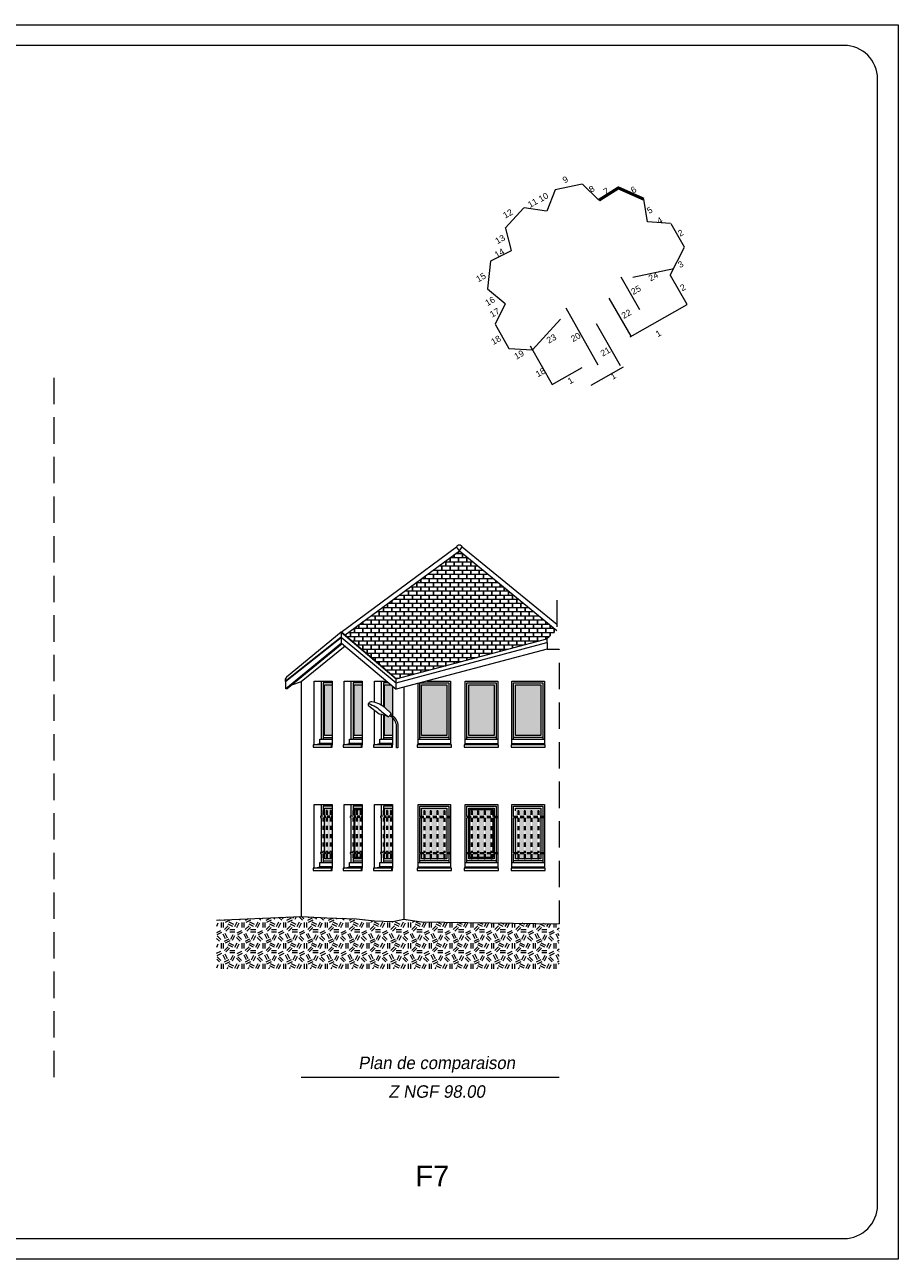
# Model space of a CAD drawing. Extents: x 1304067 to 1304684, y 94 to 123.
# Tile 16 of 57: x 1304223 to 1304244, y 94 to 123. Entities that reach past the tile are written whole.
import ezdxf
from ezdxf.enums import TextEntityAlignment as Align

# ---------------------------------------------------------------- set-up
doc = ezdxf.new("R2010")
doc.units = 0
doc.header["$LTSCALE"] = 0.1
doc.linetypes.add('CACHE', pattern=[9.525, 6.35, -3.175])
doc.linetypes.add('Grille', pattern=[0.4, 0.2, -0.2])
doc.layers.get('0').update_dxf_attribs({"lineweight": 9})
for name, color, linetype, lineweight in [('0_Cadre', 7, 'Continuous', 9), ('_Alti', 115, 'Continuous', 9), ('_Fenêtres', 39, 'Continuous', 9), ('_Fenêtres_Habillage', 7, 'Continuous', 9), ('_TN', 37, 'Continuous', 9), ('_Toiture', 250, 'Continuous', 9), ('_Vue Façade', 240, 'Continuous', 9), ('Bâti_Ligne', 7, 'Continuous', 9), ('Garde-corps', 251, 'Grille', 9), ('Habillage façade', 251, 'Continuous', 9), ('Mur façade', 7, 'Continuous', 9)]:
    doc.layers.add(name, color=color, linetype=linetype, lineweight=lineweight)
doc.layers.add('_Toiture_Habillage', color=7, linetype='Continuous', lineweight=9, true_color=0xa84e24)
doc.styles.add('ARIAL', font='arial.ttf')
doc.styles.add('ECRITURE2', font='BKANT.TTF', dxfattribs={"width": 1.001, "oblique": 18})
doc.styles.get("Standard").update_dxf_attribs({"font": 'arial.ttf'})

# ---------------------------------------------------------------- blocks, each defined once
blk = doc.blocks.new('croquis')
at = {"flags": 128}
for points in [[(0.34, 12.73), (-3.99, 11.82)], [(2.96, 10.16), (0.37, 12.73)], [(6.12, 12.11), (3.01, 10.14)], [(10.18, 10.3), (6.13, 12.11)], [(-4, 11.81), (-5.36, 8.37)], [(10.78, 6.67), (10.2, 10.29)], [(-9.01, 8.93), (-12, 5.63)], [(-5.39, 8.37), (-9, 8.94)], [(14.49, 6.41), (10.77, 6.65)], [(14.5, 6.41), (16.64, 2.65)], [(-11.99, 5.62), (-11.07, 2.05)], [(-11.09, 2.03), (-14.36, 0.35)], [(14.44, -1.9), (16.73, 2.6)], [(-14.36, 0.34), (-14.84, -4.09)], [(14.44, -1.9), (17.08, -6.55)], [(-14.84, -4.1), (-12, -6.44)], [(-12, -6.46), (-13.65, -9.76)], [(8.01, -11.79), (17.13, -6.59)], [(-13.65, -9.77), (-11.44, -13.63)], [(-11.43, -13.63), (-7.63, -13.85)], [(-8.04, -13.2), (-4.47, -19.42)], [(-4.47, -19.42), (0.29, -16.7)], [(1.77, -19.53), (6.94, -16.57)]]:
    blk.add_lwpolyline(points, dxfattribs=at)
at = {"layer": 'Bâti_Ligne', "flags": 128}
for points in [[(8.46, -2.23), (14.98, -0.82)], [(8.17, -11.69), (4.66, -5.55)], [(-3.17, -8.93), (-7.63, -13.85)], [(6.47, -16.45), (2.6, -9.68)]]:
    blk.add_lwpolyline(points, dxfattribs=at)
at = {"layer": 'Bâti_Ligne', "extrusion": (-0.873692, -0.48648, 0), "elevation": 5.45, "flags": 128}
blk.add_lwpolyline([(5.09, 0), (15.56, 0)], dxfattribs=at)
at = {"layer": 'Mur façade'}
blk.add_line((9.54, -7.45), (6.54, -2.2), dxfattribs=at)
at = {"style": 'ARIAL'}
for s, p in [('9', (-2.39, 13.45)), ('8', (1.85, 11.93)), ('7', (4.14, 11.57)), ('6', (8.55, 11.81)), ('11', (-7.62, 9.7)), ('10', (-5.9, 10.62)), ('12', (-11.59, 7.98)), ('5', (11.13, 8.54)), ('4', (12.75, 6.88)), ('13', (-12.84, 3.87)), ('2', (16.09, 4.89)), ('14', (-12.95, 1.67)), ('3', (16.09, -0.15)), ('15', (-15.91, -2.24)), ('24', (11.71, -2.1)), ('25', (8.94, -4.26)), ('2', (16.45, -3.86)), ('16', (-14.45, -6.06)), ('17', (-13.7, -7.9)), ('22', (7.4, -8.1)), ('18', (-13.5, -12.29)), ('23', (-4.62, -12.07)), ('20', (-0.73, -11.82)), ('1', (12.52, -11.23)), ('21', (4.03, -14.15)), ('19', (-9.8, -14.64)), ('18', (-6.36, -17.47)), ('1', (5.29, -18.06)), ('1', (-1.56, -18.78))]:
    blk.add_text(s, height=1, rotation=29.7013, dxfattribs=at).set_placement(p, align=Align.MIDDLE_CENTER)

msp = doc.modelspace()

# ---------------------------------------------------------------- hatches: boundary and pattern name
at = {"layer": '_Fenêtres_Habillage'}
h = msp.add_hatch(color=155, dxfattribs=at)
h.dxf.hatch_style = 1
h.set_gradient(color1=(76, 114, 153), name='CYLINDER')
h.paths.add_polyline_path([(1304229.775, 107.442), (1304229.963, 107.442), (1304229.963, 106.221), (1304229.775, 106.221)])
h = msp.add_hatch(color=155, dxfattribs=at)
h.dxf.hatch_style = 1
h.set_gradient(color1=(76, 114, 153), name='CYLINDER')
h.paths.add_polyline_path([(1304230.492, 107.442), (1304230.681, 107.442), (1304230.681, 106.221), (1304230.492, 106.221)])
h = msp.add_hatch(color=155, dxfattribs=at)
h.dxf.hatch_style = 1
h.set_gradient(color1=(76, 114, 153), name='CYLINDER')
edge = h.paths.add_edge_path()
edge.add_arc((1304231.167, 106.398), 0.352, 46.0919, 58.7175)
edge.add_arc((1304231.302, 106.721), 0.0521, 283.6163, 334.6874, ccw=False)
edge.add_arc((1304230.887, 105.62), 1.135, 67.8416, 72.795)
edge.add_line((1304231.222, 106.704), (1304231.222, 106.221))
edge.add_line((1304231.222, 106.221), (1304231.411, 106.221))
edge.add_line((1304231.411, 106.221), (1304231.411, 106.652))
edge = h.paths.add_edge_path()
edge.add_line((1304231.411, 107.407), (1304231.369, 107.442))
edge.add_line((1304231.369, 107.442), (1304231.222, 107.442))
edge.add_line((1304231.222, 107.442), (1304231.222, 106.899))
edge.add_arc((1304230.857, 106.487), 0.551, 44.7709, 48.4386, ccw=False)
edge.add_line((1304231.248, 106.875), (1304231.376, 106.757))
edge.add_arc((1304231.346, 106.754), 0.0308, -45.5028, 6.3556, ccw=False)
edge.add_arc((1304231.177, 106.412), 0.372, 51.0825, 59.263, ccw=False)
edge.add_line((1304231.411, 106.701), (1304231.411, 107.407))
h = msp.add_hatch(color=155, dxfattribs=at)
h.dxf.hatch_style = 1
h.set_gradient(color1=(76, 114, 153), name='CYLINDER')
h.paths.add_polyline_path([(1304232.722, 107.442), (1304232.112, 107.442), (1304232.112, 106.221), (1304232.722, 106.221)])
h = msp.add_hatch(color=155, dxfattribs=at)
h.dxf.hatch_style = 1
h.set_gradient(color1=(76, 114, 153), name='CYLINDER')
h.paths.add_polyline_path([(1304233.856, 107.442), (1304233.245, 107.442), (1304233.245, 106.221), (1304233.856, 106.221)])
h = msp.add_hatch(color=155, dxfattribs=at)
h.dxf.hatch_style = 1
h.set_gradient(color1=(76, 114, 153), name='CYLINDER')
h.paths.add_polyline_path([(1304234.978, 107.442), (1304234.368, 107.442), (1304234.368, 106.221), (1304234.978, 106.221)])
h = msp.add_hatch(color=155, dxfattribs=at)
h.dxf.hatch_style = 1
h.set_gradient(color1=(76, 114, 153), name='CYLINDER')
h.paths.add_polyline_path([(1304229.917, 104.248), (1304229.846, 104.248), (1304229.846, 103.407), (1304229.917, 103.407)])
h.paths.add_polyline_path([(1304229.963, 104.277), (1304229.963, 104.473), (1304229.775, 104.473), (1304229.775, 104.277), (1304229.821, 104.277), (1304229.821, 104.414), (1304229.846, 104.414), (1304229.846, 104.277), (1304229.917, 104.277), (1304229.917, 104.414), (1304229.942, 104.414), (1304229.942, 104.277)])
h.paths.add_polyline_path([(1304229.775, 104.248), (1304229.775, 103.407), (1304229.821, 103.407), (1304229.821, 104.248)])
h.paths.add_polyline_path([(1304229.963, 103.407), (1304229.963, 104.248), (1304229.942, 104.248), (1304229.942, 103.407)])
h.paths.add_polyline_path([(1304229.846, 103.253), (1304229.917, 103.253), (1304229.917, 103.379), (1304229.846, 103.379)])
h.paths.add_polyline_path([(1304229.942, 103.253), (1304229.963, 103.253), (1304229.963, 103.379), (1304229.942, 103.379)])
h.paths.add_polyline_path([(1304229.775, 103.379), (1304229.775, 103.253), (1304229.821, 103.253), (1304229.821, 103.379)])
h = msp.add_hatch(color=155, dxfattribs=at)
h.dxf.hatch_style = 1
h.set_gradient(color1=(76, 114, 153), name='CYLINDER')
h.paths.add_polyline_path([(1304230.634, 104.248), (1304230.564, 104.248), (1304230.564, 103.407), (1304230.634, 103.407)])
h.paths.add_polyline_path([(1304230.681, 104.277), (1304230.681, 104.443), (1304230.511, 104.443), (1304230.511, 104.277), (1304230.538, 104.277), (1304230.538, 104.414), (1304230.564, 104.414), (1304230.564, 104.277), (1304230.634, 104.277), (1304230.634, 104.414), (1304230.66, 104.414), (1304230.66, 104.277)])
h.paths.add_polyline_path([(1304230.511, 104.248), (1304230.511, 103.407), (1304230.538, 103.407), (1304230.538, 104.248)])
h.paths.add_polyline_path([(1304230.681, 103.407), (1304230.681, 104.248), (1304230.66, 104.248), (1304230.66, 103.407)])
h.paths.add_polyline_path([(1304230.564, 103.283), (1304230.634, 103.283), (1304230.634, 103.379), (1304230.564, 103.379)])
h.paths.add_polyline_path([(1304230.66, 103.283), (1304230.681, 103.283), (1304230.681, 103.379), (1304230.66, 103.379)])
h.paths.add_polyline_path([(1304230.511, 103.379), (1304230.511, 103.283), (1304230.538, 103.283), (1304230.538, 103.379)])
h = msp.add_hatch(color=155, dxfattribs=at)
h.dxf.hatch_style = 1
h.set_gradient(color1=(76, 114, 153), name='CYLINDER')
h.paths.add_polyline_path([(1304231.364, 104.248), (1304231.294, 104.248), (1304231.294, 103.407), (1304231.364, 103.407)])
h.paths.add_polyline_path([(1304231.411, 104.277), (1304231.411, 104.473), (1304231.222, 104.473), (1304231.222, 104.277), (1304231.268, 104.277), (1304231.268, 104.414), (1304231.294, 104.414), (1304231.294, 104.277), (1304231.364, 104.277), (1304231.364, 104.414), (1304231.39, 104.414), (1304231.39, 104.277)])
h.paths.add_polyline_path([(1304231.222, 104.248), (1304231.222, 103.407), (1304231.268, 103.407), (1304231.268, 104.248)])
h.paths.add_polyline_path([(1304231.411, 103.407), (1304231.411, 104.248), (1304231.39, 104.248), (1304231.39, 103.407)])
h.paths.add_polyline_path([(1304231.294, 103.253), (1304231.364, 103.253), (1304231.364, 103.379), (1304231.294, 103.379)])
h.paths.add_polyline_path([(1304231.39, 103.253), (1304231.411, 103.253), (1304231.411, 103.379), (1304231.39, 103.379)])
h.paths.add_polyline_path([(1304231.222, 103.379), (1304231.222, 103.253), (1304231.268, 103.253), (1304231.268, 103.379)])
h = msp.add_hatch(color=155, dxfattribs=at)
h.dxf.hatch_style = 1
h.set_gradient(color1=(76, 114, 153), name='CYLINDER')
h.paths.add_polyline_path([(1304232.32, 104.243), (1304232.19, 104.243), (1304232.19, 103.399), (1304232.32, 103.399)])
h.paths.add_polyline_path([(1304232.48, 104.243), (1304232.346, 104.243), (1304232.346, 103.399), (1304232.48, 103.399)])
h.paths.add_polyline_path([(1304232.645, 104.243), (1304232.506, 104.243), (1304232.506, 103.399), (1304232.645, 103.399)])
h.paths.add_polyline_path([(1304232.722, 104.243), (1304232.671, 104.243), (1304232.671, 103.399), (1304232.722, 103.399)])
h.paths.add_polyline_path([(1304232.722, 104.473), (1304232.112, 104.473), (1304232.112, 104.272), (1304232.165, 104.272), (1304232.165, 104.409), (1304232.19, 104.409), (1304232.19, 104.272), (1304232.32, 104.272), (1304232.32, 104.409), (1304232.346, 104.409), (1304232.346, 104.272), (1304232.48, 104.272), (1304232.48, 104.409), (1304232.506, 104.409), (1304232.506, 104.272), (1304232.645, 104.272), (1304232.645, 104.409), (1304232.671, 104.409), (1304232.671, 104.272), (1304232.722, 104.272)])
h.paths.add_polyline_path([(1304232.112, 104.243), (1304232.112, 103.399), (1304232.165, 103.399), (1304232.165, 104.243)])
h.paths.add_polyline_path([(1304232.506, 103.253), (1304232.645, 103.253), (1304232.645, 103.37), (1304232.506, 103.37)])
h.paths.add_polyline_path([(1304232.112, 103.253), (1304232.165, 103.253), (1304232.165, 103.37), (1304232.112, 103.37)])
h.paths.add_polyline_path([(1304232.19, 103.253), (1304232.32, 103.253), (1304232.32, 103.37), (1304232.19, 103.37)])
h.paths.add_polyline_path([(1304232.671, 103.253), (1304232.722, 103.253), (1304232.722, 103.37), (1304232.671, 103.37)])
h.paths.add_polyline_path([(1304232.346, 103.253), (1304232.48, 103.253), (1304232.48, 103.37), (1304232.346, 103.37)])
h = msp.add_hatch(color=155, dxfattribs=at)
h.dxf.hatch_style = 1
h.set_gradient(color1=(76, 114, 153), name='CYLINDER')
h.paths.add_polyline_path([(1304233.455, 104.243), (1304233.325, 104.243), (1304233.325, 103.399), (1304233.455, 103.399)])
h.paths.add_polyline_path([(1304233.615, 104.243), (1304233.48, 104.243), (1304233.48, 103.399), (1304233.615, 103.399)])
h.paths.add_polyline_path([(1304233.78, 104.243), (1304233.64, 104.243), (1304233.64, 103.399), (1304233.78, 103.399)])
h.paths.add_polyline_path([(1304233.275, 104.443), (1304233.275, 104.272), (1304233.3, 104.272), (1304233.3, 104.409), (1304233.325, 104.409), (1304233.325, 104.272), (1304233.455, 104.272), (1304233.455, 104.409), (1304233.48, 104.409), (1304233.48, 104.272), (1304233.615, 104.272), (1304233.615, 104.409), (1304233.64, 104.409), (1304233.64, 104.272), (1304233.78, 104.272), (1304233.78, 104.409), (1304233.806, 104.409), (1304233.806, 104.272), (1304233.826, 104.272), (1304233.826, 104.443)])
h.paths.add_polyline_path([(1304233.275, 104.243), (1304233.275, 103.399), (1304233.3, 103.399), (1304233.3, 104.243)])
h.paths.add_polyline_path([(1304233.826, 103.399), (1304233.826, 104.243), (1304233.806, 104.243), (1304233.806, 103.399)])
h.paths.add_polyline_path([(1304233.48, 103.283), (1304233.615, 103.283), (1304233.615, 103.37), (1304233.48, 103.37)])
h.paths.add_polyline_path([(1304233.826, 103.283), (1304233.826, 103.37), (1304233.806, 103.37), (1304233.806, 103.283)])
h.paths.add_polyline_path([(1304233.275, 103.283), (1304233.3, 103.283), (1304233.3, 103.37), (1304233.275, 103.37)])
h.paths.add_polyline_path([(1304233.64, 103.283), (1304233.78, 103.283), (1304233.78, 103.37), (1304233.64, 103.37)])
h.paths.add_polyline_path([(1304233.325, 103.283), (1304233.455, 103.283), (1304233.455, 103.37), (1304233.325, 103.37)])
h = msp.add_hatch(color=155, dxfattribs=at)
h.dxf.hatch_style = 1
h.set_gradient(color1=(76, 114, 153), name='CYLINDER')
h.paths.add_polyline_path([(1304234.58, 104.243), (1304234.451, 104.243), (1304234.451, 103.399), (1304234.58, 103.399)])
h.paths.add_polyline_path([(1304234.74, 104.243), (1304234.606, 104.243), (1304234.606, 103.399), (1304234.74, 103.399)])
h.paths.add_polyline_path([(1304234.906, 104.243), (1304234.766, 104.243), (1304234.766, 103.399), (1304234.906, 103.399)])
h.paths.add_polyline_path([(1304234.978, 104.243), (1304234.931, 104.243), (1304234.931, 103.399), (1304234.978, 103.399)])
h.paths.add_polyline_path([(1304234.978, 104.473), (1304234.368, 104.473), (1304234.368, 104.272), (1304234.425, 104.272), (1304234.425, 104.409), (1304234.451, 104.409), (1304234.451, 104.272), (1304234.58, 104.272), (1304234.58, 104.409), (1304234.606, 104.409), (1304234.606, 104.272), (1304234.74, 104.272), (1304234.74, 104.409), (1304234.766, 104.409), (1304234.766, 104.272), (1304234.906, 104.272), (1304234.906, 104.409), (1304234.931, 104.409), (1304234.931, 104.272), (1304234.978, 104.272)])
h.paths.add_polyline_path([(1304234.368, 104.243), (1304234.368, 103.399), (1304234.425, 103.399), (1304234.425, 104.243)])
h.paths.add_polyline_path([(1304234.766, 103.253), (1304234.906, 103.253), (1304234.906, 103.37), (1304234.766, 103.37)])
h.paths.add_polyline_path([(1304234.368, 103.253), (1304234.425, 103.253), (1304234.425, 103.37), (1304234.368, 103.37)])
h.paths.add_polyline_path([(1304234.451, 103.253), (1304234.58, 103.253), (1304234.58, 103.37), (1304234.451, 103.37)])
h.paths.add_polyline_path([(1304234.931, 103.253), (1304234.978, 103.253), (1304234.978, 103.37), (1304234.931, 103.37)])
h.paths.add_polyline_path([(1304234.606, 103.253), (1304234.74, 103.253), (1304234.74, 103.37), (1304234.606, 103.37)])
at = {"layer": '_TN'}
h = msp.add_hatch(dxfattribs=at)
h.set_pattern_fill('G_GEOLOG_2', color=256, scale=0.5)
h.set_pattern_definition([(0, (0, 0), (0.5, 0.5), [0.125, -0.375]), (0, (0, 0.05), (0.5, 0.5), [0.125, -0.375]), (90, (0.3, 0.1), (-0.5, 0.5), [0.125, -0.375]), (90, (0.35, 0.1), (-0.5, 0.5), [0.125, -0.375]), (45, (0.375, 0.05), (6e-17, 0.50000000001), [0.125, -0.582106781]), (45, (0.41, 0.015), (6e-17, 0.50000000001), [0.125, -0.582106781]), (135, (0.25, 0.275), (-0.50000000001, 6e-17), [0.125, -0.582106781]), (135, (0.285, 0.31), (-0.50000000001, 6e-17), [0.125, -0.582106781]), (26.5650512, (0.375, 0.275), (0.5, 2e-10), [0.125, -0.9930339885]), (26.5650512, (0.395, 0.23), (0.5, 2e-10), [0.125, -0.9930339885]), (26.5650512, (0.175, 0.475), (0.5, 2e-10), [0.125, -0.9930339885]), (26.5650512, (0.195, 0.43), (0.5, 2e-10), [0.125, -0.9930339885]), (63.43494882, (0.125, 0.125), (2.5e-11, 0.5), [0.125, -0.9930339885]), (63.43494882, (0.17, 0.1), (2.5e-11, 0.5), [0.125, -0.9930339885]), (63.43494882, (0.07, 0.3), (2.5e-11, 0.5), [0.125, -0.9930339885]), (63.43494882, (0.025, 0.325), (2.5e-11, 0.5), [0.125, -0.9930339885]), (116.5650512, (0.445, 0.345), (-2e-10, 0.5), [0.125, -0.9930339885]), (116.5650512, (0.4, 0.325), (-2e-10, 0.5), [0.125, -0.9930339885]), (153.43494882, (0.075, 0.125), (-0.5, 2.5e-11), [0.125, -0.9930339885]), (153.43494882, (0.095, 0.17), (-0.5, 2.5e-11), [0.125, -0.9930339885])])
h.paths.add_polyline_path([(1304235.416, 101.69), (1304232.113, 101.738), (1304231.683, 101.799), (1304231.424, 101.743), (1304230.983, 101.765), (1304230.544, 101.813), (1304229.838, 101.831), (1304229.215, 101.869), (1304227.186, 101.777), (1304227.186, 100.611), (1304235.416, 100.611)])
at = {"layer": '_Toiture_Habillage'}
h = msp.add_hatch(dxfattribs=at)
h.set_pattern_fill('G_TUILE_6', color=256, scale=0.2)
h.set_pattern_definition([(90, (0, 0), (-0.2, 0.2), [0.1, -0.1]), (90, (0.008, 0), (-0.2, 0.2), [0.1, -0.1]), (0, (0, 0.1), (0.2, 0.2), [0.096, -0.104]), (0, (0.104, 0.1), (0.2, 0.2), [0.096, -0.104]), (90, (0.096, 0.1), (-0.2, 0.2), [0.1, -0.1]), (90, (0.104, 0.1), (-0.2, 0.2), [0.1, -0.1]), (0, (0.008, 0), (0.2, 0.2), [0.192, -0.008])])
h.paths.add_polyline_path([(1304233.02, 110.663), (1304230.278, 108.639), (1304231.51, 107.584), (1304235.125, 108.548), (1304235.361, 108.749)])

# ---------------------------------------------------------------- linework, layer by layer
at = {"layer": '0_Cadre'}
msp.add_lwpolyline([(1304201.572, 123.32), (1304243.572, 123.32), (1304243.572, 93.62), (1304201.572, 93.62)], close=True, dxfattribs=at)
msp.add_lwpolyline([(1304203.372, 94.12), (1304242.272, 94.12, 0.414214), (1304243.072, 94.92), (1304243.072, 122.02, 0.414214), (1304242.272, 122.82), (1304203.372, 122.82, 0.414214), (1304202.572, 122.02), (1304202.572, 94.92, 0.414214)], format="xyb", close=True, dxfattribs=at)
at = {"layer": '0_Cadre', "linetype": 'CACHE', "flags": 128}
msp.add_lwpolyline([(1304223.277, 98), (1304223.277, 115.096)], dxfattribs=at)
at = {"layer": '_Alti'}
msp.add_line((1304229.215, 98), (1304235.416, 98), dxfattribs=at)
at = {"layer": '_Fenêtres', "elevation": 0, "flags": 128}
for points in [[(1304229.963, 107.488), (1304229.747, 107.488), (1304229.747, 106.133)], [(1304229.963, 106.221), (1304229.775, 106.221), (1304229.775, 107.442), (1304229.963, 107.442)], [(1304230.681, 107.488), (1304230.464, 107.488), (1304230.464, 106.133)], [(1304230.681, 106.221), (1304230.492, 106.221), (1304230.492, 107.442), (1304230.681, 107.442)], [(1304231.315, 107.488), (1304231.194, 107.488), (1304231.194, 106.923)], [(1304231.222, 106.899), (1304231.222, 107.442), (1304231.369, 107.442)], [(1304231.194, 106.712), (1304231.194, 106.133)], [(1304231.411, 106.221), (1304231.222, 106.221), (1304231.222, 106.704)], [(1304229.747, 106.171), (1304229.963, 106.171)], [(1304230.464, 106.171), (1304230.681, 106.171)], [(1304231.194, 106.171), (1304231.411, 106.171)], [(1304229.963, 104.519), (1304229.747, 104.519), (1304229.747, 104.414)], [(1304229.775, 104.277), (1304229.775, 104.473), (1304229.963, 104.473)], [(1304229.775, 103.407), (1304229.775, 104.248)], [(1304230.681, 104.519), (1304230.464, 104.519), (1304230.464, 104.414)], [(1304230.492, 104.277), (1304230.492, 104.473), (1304230.681, 104.473)], [(1304230.492, 103.407), (1304230.492, 104.248)], [(1304230.511, 104.277), (1304230.511, 104.443), (1304230.681, 104.443)], [(1304230.511, 103.407), (1304230.511, 104.248)], [(1304231.411, 104.519), (1304231.194, 104.519), (1304231.194, 104.414)], [(1304231.222, 104.277), (1304231.222, 104.473), (1304231.411, 104.473)], [(1304231.222, 103.407), (1304231.222, 104.248)], [(1304234.978, 104.243), (1304234.978, 103.399)], [(1304229.821, 103.253), (1304229.775, 103.253), (1304229.775, 103.379)], [(1304230.538, 103.253), (1304230.492, 103.253), (1304230.492, 103.379)], [(1304230.538, 103.283), (1304230.511, 103.283), (1304230.511, 103.379)], [(1304231.268, 103.253), (1304231.222, 103.253), (1304231.222, 103.379)], [(1304229.747, 103.252), (1304229.747, 103.164)], [(1304229.747, 103.203), (1304229.963, 103.203)], [(1304229.917, 103.253), (1304229.846, 103.253)], [(1304229.963, 103.253), (1304229.942, 103.253)], [(1304230.464, 103.252), (1304230.464, 103.164)], [(1304230.464, 103.203), (1304230.681, 103.203)], [(1304230.634, 103.283), (1304230.564, 103.283)], [(1304230.634, 103.253), (1304230.564, 103.253)], [(1304230.681, 103.283), (1304230.66, 103.283)], [(1304230.681, 103.253), (1304230.66, 103.253)], [(1304231.194, 103.252), (1304231.194, 103.164)], [(1304231.194, 103.203), (1304231.411, 103.203)], [(1304231.364, 103.253), (1304231.294, 103.253)], [(1304231.411, 103.253), (1304231.39, 103.253)]]:
    msp.add_lwpolyline(points, dxfattribs=at)
at = {"layer": '_Fenêtres', "elevation": 0}
for points in [[(1304232.066, 106.133), (1304232.066, 107.488), (1304232.768, 107.488), (1304232.768, 106.133)], [(1304234.322, 106.133), (1304234.322, 107.488), (1304235.024, 107.488), (1304235.024, 106.133)], [(1304232.768, 106.171), (1304232.066, 106.171)], [(1304235.024, 106.171), (1304234.322, 106.171)], [(1304232.066, 104.272), (1304232.066, 104.519), (1304232.768, 104.519), (1304232.768, 104.272)], [(1304232.112, 104.272), (1304232.112, 104.473), (1304232.722, 104.473), (1304232.722, 104.272)], [(1304234.322, 104.272), (1304234.322, 104.519), (1304235.024, 104.519), (1304235.024, 104.272)], [(1304234.368, 104.409), (1304234.368, 104.473), (1304234.978, 104.473), (1304234.978, 104.272)], [(1304232.066, 103.399), (1304232.066, 104.243)], [(1304232.112, 103.399), (1304232.112, 104.243)], [(1304232.722, 104.243), (1304232.722, 103.399)], [(1304232.768, 104.243), (1304232.768, 103.399)], [(1304234.322, 103.399), (1304234.322, 104.243)], [(1304234.368, 103.399), (1304234.368, 104.243)], [(1304234.978, 104.243), (1304234.978, 103.399)], [(1304235.024, 104.243), (1304235.024, 103.399)], [(1304232.066, 103.164), (1304232.066, 103.37)], [(1304232.165, 103.253), (1304232.112, 103.253), (1304232.112, 103.37)], [(1304232.722, 103.37), (1304232.722, 103.253), (1304232.671, 103.253)], [(1304232.768, 103.37), (1304232.768, 103.164)], [(1304234.322, 103.164), (1304234.322, 103.37)], [(1304234.425, 103.253), (1304234.368, 103.253), (1304234.368, 103.37)], [(1304234.978, 103.37), (1304234.978, 103.253), (1304234.931, 103.253)], [(1304235.024, 103.37), (1304235.024, 103.164)], [(1304232.768, 103.203), (1304232.066, 103.203)], [(1304232.32, 103.253), (1304232.19, 103.253)], [(1304232.48, 103.253), (1304232.346, 103.253)], [(1304232.645, 103.253), (1304232.506, 103.253)], [(1304235.024, 103.203), (1304234.322, 103.203)], [(1304234.58, 103.253), (1304234.451, 103.253)], [(1304234.74, 103.253), (1304234.606, 103.253)], [(1304234.906, 103.253), (1304234.766, 103.253)]]:
    msp.add_lwpolyline(points, dxfattribs=at)
for points in [[(1304232.722, 106.221), (1304232.112, 106.221), (1304232.112, 107.442), (1304232.722, 107.442)], [(1304234.978, 106.221), (1304234.368, 106.221), (1304234.368, 107.442), (1304234.978, 107.442)]]:
    msp.add_lwpolyline(points, close=True, dxfattribs=at)
at = {"layer": '_Fenêtres'}
for points in [[(1304233.199, 106.133), (1304233.199, 107.488), (1304233.902, 107.488), (1304233.902, 106.133)], [(1304233.902, 106.171), (1304233.199, 106.171)], [(1304233.199, 104.272), (1304233.199, 104.519), (1304233.902, 104.519), (1304233.902, 104.272)], [(1304233.245, 104.272), (1304233.245, 104.473), (1304233.856, 104.473), (1304233.856, 104.272)], [(1304233.275, 104.272), (1304233.275, 104.443), (1304233.826, 104.443), (1304233.826, 104.272)], [(1304233.199, 103.164), (1304233.199, 104.243)], [(1304233.3, 103.253), (1304233.245, 103.253), (1304233.245, 104.243)], [(1304233.3, 103.283), (1304233.275, 103.283), (1304233.275, 104.243)], [(1304233.826, 104.243), (1304233.826, 103.399)], [(1304233.856, 104.243), (1304233.856, 103.399)], [(1304233.902, 104.243), (1304233.902, 103.399)], [(1304233.856, 103.37), (1304233.856, 103.253), (1304233.806, 103.253)], [(1304233.826, 103.37), (1304233.826, 103.283), (1304233.806, 103.283)], [(1304233.902, 103.37), (1304233.902, 103.164)], [(1304233.902, 103.203), (1304233.199, 103.203)], [(1304233.455, 103.283), (1304233.325, 103.283)], [(1304233.455, 103.253), (1304233.325, 103.253)], [(1304233.615, 103.283), (1304233.48, 103.283)], [(1304233.615, 103.253), (1304233.48, 103.253)], [(1304233.78, 103.283), (1304233.64, 103.283)], [(1304233.78, 103.253), (1304233.64, 103.253)]]:
    msp.add_lwpolyline(points, dxfattribs=at)
msp.add_lwpolyline([(1304233.856, 106.221), (1304233.245, 106.221), (1304233.245, 107.442), (1304233.856, 107.442)], close=True, dxfattribs=at)
at = {"layer": '_TN', "elevation": 0, "flags": 128}
msp.add_lwpolyline([(1304227.186, 101.777), (1304229.215, 101.869), (1304229.838, 101.831), (1304230.544, 101.813), (1304230.983, 101.765), (1304231.424, 101.743), (1304231.683, 101.799), (1304232.113, 101.738), (1304235.416, 101.69)], dxfattribs=at)
at = {"layer": '_Toiture', "elevation": 0, "flags": 128}
for points in [[(1304230.181, 108.71), (1304232.954, 110.757, -0.777239), (1304233.086, 110.757), (1304235.361, 108.897)], [(1304228.866, 107.626, 0.251742), (1304228.832, 107.516)]]:
    msp.add_lwpolyline(points, format="xyb", dxfattribs=at)
for points in [[(1304230.278, 108.639), (1304233.02, 110.663), (1304235.361, 108.749)], [(1304233.02, 110.663), (1304232.954, 110.757)], [(1304233.02, 110.663), (1304233.086, 110.757)], [(1304230.181, 108.71), (1304228.866, 107.626)], [(1304230.181, 108.71), (1304230.195, 108.71), (1304231.51, 107.584)], [(1304230.181, 108.71), (1304230.181, 108.584)], [(1304230.181, 108.584), (1304228.832, 107.516)], [(1304230.187, 108.577), (1304228.846, 107.516)], [(1304230.205, 108.425), (1304228.882, 107.34), (1304228.846, 107.34)], [(1304230.181, 108.584), (1304231.5, 107.488), (1304235.125, 108.458)], [(1304230.187, 108.44), (1304230.187, 108.579)], [(1304230.187, 108.44), (1304231.5, 107.332)], [(1304235.132, 108.297), (1304231.5, 107.332)], [(1304228.832, 107.516), (1304228.846, 107.516)], [(1304228.846, 107.34), (1304228.846, 107.516)], [(1304229.215, 107.509), (1304228.988, 107.428)], [(1304231.5, 107.332), (1304231.5, 107.488)]]:
    msp.add_lwpolyline(points, dxfattribs=at)
at = {"layer": '_Toiture', "flags": 128}
for points in [[(1304230.181, 108.71), (1304231.5, 107.581), (1304235.125, 108.548)], [(1304230.187, 108.44), (1304228.846, 107.34)], [(1304231.5, 107.488), (1304231.5, 107.581)]]:
    msp.add_lwpolyline(points, dxfattribs=at)
at = {"layer": '_Vue Façade', "const_width": 0.075, "flags": 128}
msp.add_lwpolyline([(1304237.452, 119.122), (1304236.843, 119.393), (1304236.376, 119.098)], dxfattribs=at)
at = {"layer": 'Bâti_Ligne', "linetype": 'CACHE', "elevation": 0, "flags": 128}
msp.add_lwpolyline([(1304235.361, 109.473), (1304235.361, 108.749), (1304235.125, 108.548), (1304235.125, 108.458), (1304235.132, 108.458), (1304235.132, 108.297), (1304235.416, 108.297), (1304235.416, 101.69)], dxfattribs=at)
at = {"layer": 'Bâti_Ligne', "elevation": 0, "flags": 128}
for points in [[(1304230.274, 108.366), (1304229.215, 107.509)], [(1304229.696, 107.528), (1304229.696, 106.133)], [(1304230.414, 107.528), (1304230.414, 106.133)], [(1304231.144, 107.528), (1304231.144, 106.957)], [(1304229.215, 107.509), (1304229.215, 101.869)], [(1304231.683, 107.381), (1304231.683, 101.799)], [(1304231.144, 106.725), (1304231.144, 106.133)], [(1304229.963, 106.028), (1304229.664, 106.028), (1304229.664, 106.133), (1304229.963, 106.133)], [(1304230.681, 106.028), (1304230.381, 106.028), (1304230.381, 106.133), (1304230.681, 106.133)], [(1304231.411, 106.028), (1304231.111, 106.028), (1304231.111, 106.133), (1304231.411, 106.133)], [(1304232.026, 106.133), (1304232.808, 106.133)], [(1304234.282, 106.133), (1304235.064, 106.133)], [(1304229.533, 105.996), (1304229.664, 106.028)], [(1304229.939, 105.996), (1304229.939, 105.939)], [(1304230.251, 105.996), (1304230.381, 106.028)], [(1304230.657, 105.996), (1304230.657, 105.939)], [(1304230.981, 105.996), (1304231.111, 106.028)], [(1304231.386, 105.996), (1304231.386, 105.939)], [(1304232.026, 106.028), (1304232.808, 106.028)], [(1304234.282, 106.028), (1304235.064, 106.028)], [(1304229.696, 104.559), (1304229.696, 104.277)], [(1304230.414, 104.559), (1304230.414, 104.277)], [(1304231.144, 104.559), (1304231.144, 104.277)], [(1304229.696, 104.248), (1304229.696, 103.407)], [(1304230.414, 104.248), (1304230.414, 103.407)], [(1304231.144, 104.248), (1304231.144, 103.407)], [(1304229.696, 103.379), (1304229.696, 103.164)], [(1304230.414, 103.379), (1304230.414, 103.164)], [(1304231.144, 103.379), (1304231.144, 103.164)], [(1304229.533, 103.028), (1304229.664, 103.06)], [(1304229.963, 103.06), (1304229.664, 103.06), (1304229.664, 103.164), (1304229.963, 103.164)], [(1304230.251, 103.028), (1304230.381, 103.06)], [(1304230.681, 103.06), (1304230.381, 103.06), (1304230.381, 103.164), (1304230.681, 103.164)], [(1304230.981, 103.028), (1304231.111, 103.06)], [(1304231.411, 103.06), (1304231.111, 103.06), (1304231.111, 103.164), (1304231.411, 103.164)], [(1304232.026, 103.164), (1304232.808, 103.164)], [(1304232.026, 103.06), (1304232.808, 103.06)], [(1304234.282, 103.164), (1304235.064, 103.164)], [(1304234.282, 103.06), (1304235.064, 103.06)], [(1304229.939, 103.028), (1304229.939, 102.97)], [(1304230.657, 103.028), (1304230.657, 102.97)], [(1304231.386, 103.028), (1304231.386, 102.97)]]:
    msp.add_lwpolyline(points, dxfattribs=at)
at = {"layer": 'Bâti_Ligne', "elevation": 0}
for points in [[(1304229.963, 105.996), (1304229.533, 105.996), (1304229.533, 107.528), (1304229.963, 107.528)], [(1304230.681, 105.996), (1304230.251, 105.996), (1304230.251, 107.528), (1304230.681, 107.528)], [(1304234.282, 107.528), (1304235.064, 107.528), (1304235.064, 105.996), (1304234.282, 105.996)], [(1304229.963, 103.028), (1304229.533, 103.028), (1304229.533, 104.559), (1304229.963, 104.559)], [(1304230.681, 103.028), (1304230.251, 103.028), (1304230.251, 104.559), (1304230.681, 104.559)], [(1304231.411, 103.028), (1304230.981, 103.028), (1304230.981, 104.559), (1304231.411, 104.559)], [(1304232.026, 104.559), (1304232.808, 104.559), (1304232.808, 103.028), (1304232.026, 103.028)]]:
    msp.add_lwpolyline(points, close=True, dxfattribs=at)
for points in [[(1304230.981, 107.024), (1304230.981, 107.528), (1304231.268, 107.528)], [(1304232.237, 107.528), (1304232.808, 107.528), (1304232.808, 105.996), (1304232.026, 105.996), (1304232.026, 107.472)], [(1304231.411, 107.407), (1304231.411, 106.701)], [(1304231.411, 106.652), (1304231.411, 105.996), (1304230.981, 105.996), (1304230.981, 106.82)]]:
    msp.add_lwpolyline(points, dxfattribs=at)
at = {"layer": 'Bâti_Ligne'}
msp.add_lwpolyline([(1304233.159, 107.528), (1304233.942, 107.528), (1304233.942, 105.996), (1304233.159, 105.996)], close=True, dxfattribs=at)
at = {"layer": 'Bâti_Ligne', "flags": 128}
for points in [[(1304233.159, 106.133), (1304233.942, 106.133)], [(1304233.159, 106.028), (1304233.942, 106.028)], [(1304233.159, 103.164), (1304233.942, 103.164)], [(1304233.159, 103.06), (1304233.942, 103.06)]]:
    msp.add_lwpolyline(points, dxfattribs=at)
at = {"layer": 'Bâti_Ligne', "elevation": 0, "flags": 128}
for points in [[(1304229.963, 105.996), (1304229.509, 105.996), (1304229.509, 105.939), (1304229.963, 105.939)], [(1304230.681, 105.996), (1304230.227, 105.996), (1304230.227, 105.939), (1304230.681, 105.939)], [(1304231.411, 105.996), (1304230.956, 105.996), (1304230.956, 105.939), (1304231.411, 105.939)], [(1304232.828, 105.996), (1304232.006, 105.996), (1304232.006, 105.939), (1304232.828, 105.939)], [(1304235.084, 105.996), (1304234.262, 105.996), (1304234.262, 105.939), (1304235.084, 105.939)], [(1304234.282, 104.559), (1304235.064, 104.559), (1304235.064, 103.028), (1304234.282, 103.028)], [(1304229.963, 103.028), (1304229.509, 103.028), (1304229.509, 102.97), (1304229.963, 102.97)], [(1304230.681, 103.028), (1304230.227, 103.028), (1304230.227, 102.97), (1304230.681, 102.97)], [(1304231.411, 103.028), (1304230.956, 103.028), (1304230.956, 102.97), (1304231.411, 102.97)], [(1304232.828, 103.028), (1304232.006, 103.028), (1304232.006, 102.97), (1304232.828, 102.97)], [(1304235.084, 103.028), (1304234.262, 103.028), (1304234.262, 102.97), (1304235.084, 102.97)]]:
    msp.add_lwpolyline(points, close=True, dxfattribs=at)
at = {"layer": 'Bâti_Ligne', "flags": 128}
for points in [[(1304233.962, 105.996), (1304233.139, 105.996), (1304233.139, 105.939), (1304233.962, 105.939)], [(1304233.159, 104.559), (1304233.942, 104.559), (1304233.942, 103.028), (1304233.159, 103.028)], [(1304233.962, 103.028), (1304233.139, 103.028), (1304233.139, 102.97), (1304233.962, 102.97)]]:
    msp.add_lwpolyline(points, close=True, dxfattribs=at)
at = {"layer": 'Garde-corps', "elevation": 0, "flags": 128}
for points in [[(1304229.738, 104.277), (1304229.679, 104.277), (1304229.679, 104.248), (1304229.738, 104.248)], [(1304229.764, 104.414), (1304229.738, 104.414)], [(1304229.738, 104.414), (1304229.738, 104.277)], [(1304229.738, 104.248), (1304229.738, 103.407)], [(1304229.764, 104.414), (1304229.764, 104.277)], [(1304229.821, 104.277), (1304229.764, 104.277)], [(1304229.764, 104.248), (1304229.764, 103.407)], [(1304229.821, 104.248), (1304229.764, 104.248)], [(1304229.846, 104.414), (1304229.821, 104.414)], [(1304229.821, 104.414), (1304229.821, 104.277)], [(1304229.821, 104.248), (1304229.821, 103.407)], [(1304229.846, 104.414), (1304229.846, 104.277)], [(1304229.917, 104.277), (1304229.846, 104.277)], [(1304229.846, 104.248), (1304229.846, 103.407)], [(1304229.917, 104.248), (1304229.846, 104.248)], [(1304229.917, 104.414), (1304229.917, 104.277)], [(1304229.942, 104.414), (1304229.917, 104.414)], [(1304229.917, 104.248), (1304229.917, 103.407)], [(1304229.942, 104.414), (1304229.942, 104.277)], [(1304229.963, 104.277), (1304229.942, 104.277)], [(1304229.942, 104.248), (1304229.942, 103.407)], [(1304229.963, 104.248), (1304229.942, 104.248)], [(1304230.456, 104.277), (1304230.396, 104.277), (1304230.396, 104.248), (1304230.456, 104.248)], [(1304230.482, 104.414), (1304230.456, 104.414)], [(1304230.456, 104.414), (1304230.456, 104.277)], [(1304230.456, 104.248), (1304230.456, 103.407)], [(1304230.482, 104.414), (1304230.482, 104.277)], [(1304230.538, 104.277), (1304230.482, 104.277)], [(1304230.482, 104.248), (1304230.482, 103.407)], [(1304230.538, 104.248), (1304230.482, 104.248)], [(1304230.564, 104.414), (1304230.538, 104.414)], [(1304230.538, 104.414), (1304230.538, 104.277)], [(1304230.538, 104.248), (1304230.538, 103.407)], [(1304230.564, 104.414), (1304230.564, 104.277)], [(1304230.634, 104.277), (1304230.564, 104.277)], [(1304230.564, 104.248), (1304230.564, 103.407)], [(1304230.634, 104.248), (1304230.564, 104.248)], [(1304230.634, 104.414), (1304230.634, 104.277)], [(1304230.66, 104.414), (1304230.634, 104.414)], [(1304230.634, 104.248), (1304230.634, 103.407)], [(1304230.66, 104.414), (1304230.66, 104.277)], [(1304230.681, 104.277), (1304230.66, 104.277)], [(1304230.66, 104.248), (1304230.66, 103.407)], [(1304230.681, 104.248), (1304230.66, 104.248)], [(1304231.186, 104.277), (1304231.126, 104.277), (1304231.126, 104.248), (1304231.186, 104.248)], [(1304231.211, 104.414), (1304231.186, 104.414)], [(1304231.186, 104.414), (1304231.186, 104.277)], [(1304231.186, 104.248), (1304231.186, 103.407)], [(1304231.211, 104.414), (1304231.211, 104.277)], [(1304231.268, 104.277), (1304231.211, 104.277)], [(1304231.211, 104.248), (1304231.211, 103.407)], [(1304231.268, 104.248), (1304231.211, 104.248)], [(1304231.294, 104.414), (1304231.268, 104.414)], [(1304231.268, 104.414), (1304231.268, 104.277)], [(1304231.268, 104.248), (1304231.268, 103.407)], [(1304231.294, 104.414), (1304231.294, 104.277)], [(1304231.364, 104.277), (1304231.294, 104.277)], [(1304231.294, 104.248), (1304231.294, 103.407)], [(1304231.364, 104.248), (1304231.294, 104.248)], [(1304231.364, 104.414), (1304231.364, 104.277)], [(1304231.39, 104.414), (1304231.364, 104.414)], [(1304231.364, 104.248), (1304231.364, 103.407)], [(1304231.39, 104.414), (1304231.39, 104.277)], [(1304231.411, 104.277), (1304231.39, 104.277)], [(1304231.39, 104.248), (1304231.39, 103.407)], [(1304231.411, 104.248), (1304231.39, 104.248)], [(1304232.165, 104.272), (1304232.026, 104.272)], [(1304232.19, 104.409), (1304232.165, 104.409)], [(1304232.165, 104.409), (1304232.165, 104.272)], [(1304232.19, 104.409), (1304232.19, 104.272)], [(1304232.32, 104.272), (1304232.19, 104.272)], [(1304232.346, 104.409), (1304232.32, 104.409)], [(1304232.32, 104.409), (1304232.32, 104.272)], [(1304232.346, 104.409), (1304232.346, 104.272)], [(1304232.48, 104.272), (1304232.346, 104.272)], [(1304232.506, 104.409), (1304232.48, 104.409)], [(1304232.48, 104.409), (1304232.48, 104.272)], [(1304232.506, 104.409), (1304232.506, 104.272)], [(1304232.645, 104.272), (1304232.506, 104.272)], [(1304232.645, 104.409), (1304232.645, 104.272)], [(1304232.671, 104.409), (1304232.645, 104.409)], [(1304232.671, 104.409), (1304232.671, 104.272)], [(1304232.808, 104.272), (1304232.671, 104.272)], [(1304233.3, 104.272), (1304233.159, 104.272)], [(1304233.325, 104.409), (1304233.3, 104.409)], [(1304233.3, 104.409), (1304233.3, 104.272)], [(1304233.325, 104.409), (1304233.325, 104.272)], [(1304233.455, 104.272), (1304233.325, 104.272)], [(1304233.48, 104.409), (1304233.455, 104.409)], [(1304233.455, 104.409), (1304233.455, 104.272)], [(1304233.48, 104.409), (1304233.48, 104.272)], [(1304233.615, 104.272), (1304233.48, 104.272)], [(1304233.64, 104.409), (1304233.615, 104.409)], [(1304233.615, 104.409), (1304233.615, 104.272)], [(1304233.64, 104.409), (1304233.64, 104.272)], [(1304233.78, 104.272), (1304233.64, 104.272)], [(1304233.78, 104.409), (1304233.78, 104.272)], [(1304233.806, 104.409), (1304233.78, 104.409)], [(1304233.806, 104.409), (1304233.806, 104.272)], [(1304233.942, 104.272), (1304233.806, 104.272)], [(1304234.425, 104.272), (1304234.282, 104.272)], [(1304234.451, 104.409), (1304234.425, 104.409)], [(1304234.425, 104.409), (1304234.425, 104.272)], [(1304234.451, 104.409), (1304234.451, 104.272)], [(1304234.58, 104.272), (1304234.451, 104.272)], [(1304234.606, 104.409), (1304234.58, 104.409)], [(1304234.58, 104.409), (1304234.58, 104.272)], [(1304234.606, 104.409), (1304234.606, 104.272)], [(1304234.74, 104.272), (1304234.606, 104.272)], [(1304234.766, 104.409), (1304234.74, 104.409)], [(1304234.74, 104.409), (1304234.74, 104.272)], [(1304234.766, 104.409), (1304234.766, 104.272)], [(1304234.906, 104.272), (1304234.766, 104.272)], [(1304234.906, 104.409), (1304234.906, 104.272)], [(1304234.931, 104.409), (1304234.906, 104.409)], [(1304234.931, 104.409), (1304234.931, 104.272)], [(1304235.064, 104.272), (1304234.931, 104.272)], [(1304232.165, 104.243), (1304232.026, 104.243)], [(1304232.165, 104.243), (1304232.165, 103.399)], [(1304232.32, 104.243), (1304232.19, 104.243)], [(1304232.19, 104.243), (1304232.19, 103.399)], [(1304232.32, 104.243), (1304232.32, 103.399)], [(1304232.48, 104.243), (1304232.346, 104.243)], [(1304232.346, 104.243), (1304232.346, 103.399)], [(1304232.48, 104.243), (1304232.48, 103.399)], [(1304232.645, 104.243), (1304232.506, 104.243)], [(1304232.506, 104.243), (1304232.506, 103.399)], [(1304232.645, 104.243), (1304232.645, 103.399)], [(1304232.671, 104.243), (1304232.671, 103.399)], [(1304232.808, 104.243), (1304232.671, 104.243)], [(1304233.3, 104.243), (1304233.159, 104.243)], [(1304233.3, 104.243), (1304233.3, 103.399)], [(1304233.455, 104.243), (1304233.325, 104.243)], [(1304233.325, 104.243), (1304233.325, 103.399)], [(1304233.455, 104.243), (1304233.455, 103.399)], [(1304233.615, 104.243), (1304233.48, 104.243)], [(1304233.48, 104.243), (1304233.48, 103.399)], [(1304233.615, 104.243), (1304233.615, 103.399)], [(1304233.78, 104.243), (1304233.64, 104.243)], [(1304233.64, 104.243), (1304233.64, 103.399)], [(1304233.78, 104.243), (1304233.78, 103.399)], [(1304233.806, 104.243), (1304233.806, 103.399)], [(1304233.942, 104.243), (1304233.806, 104.243)], [(1304234.425, 104.243), (1304234.282, 104.243)], [(1304234.425, 104.243), (1304234.425, 103.399)], [(1304234.58, 104.243), (1304234.451, 104.243)], [(1304234.451, 104.243), (1304234.451, 103.399)], [(1304234.58, 104.243), (1304234.58, 103.399)], [(1304234.74, 104.243), (1304234.606, 104.243)], [(1304234.606, 104.243), (1304234.606, 103.399)], [(1304234.74, 104.243), (1304234.74, 103.399)], [(1304234.906, 104.243), (1304234.766, 104.243)], [(1304234.766, 104.243), (1304234.766, 103.399)], [(1304234.906, 104.243), (1304234.906, 103.399)], [(1304234.931, 104.243), (1304234.931, 103.399)], [(1304235.064, 104.243), (1304234.931, 104.243)], [(1304229.738, 103.407), (1304229.679, 103.407), (1304229.679, 103.379), (1304229.738, 103.379)], [(1304229.738, 103.379), (1304229.738, 103.252)], [(1304229.821, 103.407), (1304229.764, 103.407)], [(1304229.821, 103.379), (1304229.764, 103.379)], [(1304229.764, 103.379), (1304229.764, 103.252)], [(1304229.821, 103.379), (1304229.821, 103.252)], [(1304229.917, 103.407), (1304229.846, 103.407)], [(1304229.917, 103.379), (1304229.846, 103.379)], [(1304229.846, 103.379), (1304229.846, 103.252)], [(1304229.917, 103.379), (1304229.917, 103.252)], [(1304229.963, 103.407), (1304229.942, 103.407)], [(1304229.942, 103.379), (1304229.942, 103.252)], [(1304229.963, 103.379), (1304229.942, 103.379)], [(1304230.456, 103.407), (1304230.396, 103.407), (1304230.396, 103.379), (1304230.456, 103.379)], [(1304230.456, 103.379), (1304230.456, 103.252)], [(1304230.538, 103.407), (1304230.482, 103.407)], [(1304230.538, 103.379), (1304230.482, 103.379)], [(1304230.482, 103.379), (1304230.482, 103.252)], [(1304230.538, 103.379), (1304230.538, 103.252)], [(1304230.634, 103.407), (1304230.564, 103.407)], [(1304230.634, 103.379), (1304230.564, 103.379)], [(1304230.564, 103.379), (1304230.564, 103.252)], [(1304230.634, 103.379), (1304230.634, 103.252)], [(1304230.681, 103.407), (1304230.66, 103.407)], [(1304230.66, 103.379), (1304230.66, 103.252)], [(1304230.681, 103.379), (1304230.66, 103.379)], [(1304231.186, 103.407), (1304231.126, 103.407), (1304231.126, 103.379), (1304231.186, 103.379)], [(1304231.186, 103.379), (1304231.186, 103.252)], [(1304231.268, 103.407), (1304231.211, 103.407)], [(1304231.268, 103.379), (1304231.211, 103.379)], [(1304231.211, 103.379), (1304231.211, 103.252)], [(1304231.268, 103.379), (1304231.268, 103.252)], [(1304231.364, 103.407), (1304231.294, 103.407)], [(1304231.364, 103.379), (1304231.294, 103.379)], [(1304231.294, 103.379), (1304231.294, 103.252)], [(1304231.364, 103.379), (1304231.364, 103.252)], [(1304231.411, 103.407), (1304231.39, 103.407)], [(1304231.39, 103.379), (1304231.39, 103.252)], [(1304231.411, 103.379), (1304231.39, 103.379)], [(1304232.165, 103.399), (1304232.026, 103.399)], [(1304232.165, 103.37), (1304232.026, 103.37)], [(1304232.165, 103.37), (1304232.165, 103.244)], [(1304232.32, 103.399), (1304232.19, 103.399)], [(1304232.32, 103.37), (1304232.19, 103.37)], [(1304232.19, 103.37), (1304232.19, 103.244)], [(1304232.32, 103.37), (1304232.32, 103.244)], [(1304232.48, 103.399), (1304232.346, 103.399)], [(1304232.48, 103.37), (1304232.346, 103.37)], [(1304232.346, 103.37), (1304232.346, 103.244)], [(1304232.48, 103.37), (1304232.48, 103.244)], [(1304232.645, 103.399), (1304232.506, 103.399)], [(1304232.645, 103.37), (1304232.506, 103.37)], [(1304232.506, 103.37), (1304232.506, 103.244)], [(1304232.645, 103.37), (1304232.645, 103.244)], [(1304232.808, 103.399), (1304232.671, 103.399)], [(1304232.671, 103.37), (1304232.671, 103.244)], [(1304232.808, 103.37), (1304232.671, 103.37)], [(1304233.3, 103.399), (1304233.159, 103.399)], [(1304233.3, 103.37), (1304233.159, 103.37)], [(1304233.3, 103.37), (1304233.3, 103.244)], [(1304233.455, 103.399), (1304233.325, 103.399)], [(1304233.455, 103.37), (1304233.325, 103.37)], [(1304233.325, 103.37), (1304233.325, 103.244)], [(1304233.455, 103.37), (1304233.455, 103.244)], [(1304233.615, 103.399), (1304233.48, 103.399)], [(1304233.615, 103.37), (1304233.48, 103.37)], [(1304233.48, 103.37), (1304233.48, 103.244)], [(1304233.615, 103.37), (1304233.615, 103.244)], [(1304233.78, 103.399), (1304233.64, 103.399)], [(1304233.78, 103.37), (1304233.64, 103.37)], [(1304233.64, 103.37), (1304233.64, 103.244)], [(1304233.78, 103.37), (1304233.78, 103.244)], [(1304233.942, 103.399), (1304233.806, 103.399)], [(1304233.806, 103.37), (1304233.806, 103.244)], [(1304233.942, 103.37), (1304233.806, 103.37)], [(1304234.425, 103.399), (1304234.282, 103.399)], [(1304234.425, 103.37), (1304234.282, 103.37)], [(1304234.425, 103.37), (1304234.425, 103.244)], [(1304234.58, 103.399), (1304234.451, 103.399)], [(1304234.58, 103.37), (1304234.451, 103.37)], [(1304234.451, 103.37), (1304234.451, 103.244)], [(1304234.58, 103.37), (1304234.58, 103.244)], [(1304234.74, 103.399), (1304234.606, 103.399)], [(1304234.74, 103.37), (1304234.606, 103.37)], [(1304234.606, 103.37), (1304234.606, 103.244)], [(1304234.74, 103.37), (1304234.74, 103.244)], [(1304234.906, 103.399), (1304234.766, 103.399)], [(1304234.906, 103.37), (1304234.766, 103.37)], [(1304234.766, 103.37), (1304234.766, 103.244)], [(1304234.906, 103.37), (1304234.906, 103.244)], [(1304235.064, 103.399), (1304234.931, 103.399)], [(1304234.931, 103.37), (1304234.931, 103.244)], [(1304235.064, 103.37), (1304234.931, 103.37)], [(1304229.764, 103.252), (1304229.738, 103.252)], [(1304229.846, 103.252), (1304229.821, 103.252)], [(1304229.942, 103.252), (1304229.917, 103.252)], [(1304230.482, 103.252), (1304230.456, 103.252)], [(1304230.564, 103.252), (1304230.538, 103.252)], [(1304230.66, 103.252), (1304230.634, 103.252)], [(1304231.211, 103.252), (1304231.186, 103.252)], [(1304231.294, 103.252), (1304231.268, 103.252)], [(1304231.39, 103.252), (1304231.364, 103.252)], [(1304232.19, 103.244), (1304232.165, 103.244)], [(1304232.346, 103.244), (1304232.32, 103.244)], [(1304232.506, 103.244), (1304232.48, 103.244)], [(1304232.671, 103.244), (1304232.645, 103.244)], [(1304233.325, 103.244), (1304233.3, 103.244)], [(1304233.48, 103.244), (1304233.455, 103.244)], [(1304233.64, 103.244), (1304233.615, 103.244)], [(1304233.806, 103.244), (1304233.78, 103.244)], [(1304234.451, 103.244), (1304234.425, 103.244)], [(1304234.606, 103.244), (1304234.58, 103.244)], [(1304234.766, 103.244), (1304234.74, 103.244)], [(1304234.931, 103.244), (1304234.906, 103.244)]]:
    msp.add_lwpolyline(points, dxfattribs=at)
at = {"layer": 'Habillage façade', "elevation": 0, "flags": 128}
msp.add_lwpolyline([(1304231.376, 106.757, -0.232062), (1304231.367, 106.731, -0.210309), (1304231.542, 106.488), (1304231.542, 105.927, -0.275475), (1304231.507, 105.927), (1304231.507, 106.488, 0.194916), (1304231.348, 106.7, -0.223761), (1304231.315, 106.671, 0.051785), (1304231.09, 106.736), (1304230.84, 106.93, -0.575118), (1304230.918, 107.035, -0.171187), (1304231.248, 106.875)], format="xyb", close=True, dxfattribs=at)
msp.add_lwpolyline([(1304230.839, 106.988, -0.116157), (1304231.157, 106.791)], format="xyb", dxfattribs=at)
for points in [[(1304231.157, 106.791), (1304231.315, 106.671)], [(1304231.367, 106.731), (1304231.348, 106.7)]]:
    msp.add_lwpolyline(points, dxfattribs=at)

# ---------------------------------------------------------------- block references
at = {"color": 6, "xscale": 0.15, "yscale": 0.15, "zscale": 0.15}
msp.add_blockref('croquis', (1304235.925, 117.577), dxfattribs=at)

# ---------------------------------------------------------------- texts
msp.add_text('F7', height=0.5).set_placement((1304231.962, 95.372))
at = {"layer": '_Alti', "style": 'ECRITURE2', "oblique": 9}
for s, p in [('Plan de comparaison', (1304232.475, 98.346)), ('Z NGF 98.00', (1304232.475, 97.656))]:
    msp.add_text(s, height=0.3, dxfattribs=at).set_placement(p, align=Align.MIDDLE_CENTER)

doc.saveas('drawing.dxf')
